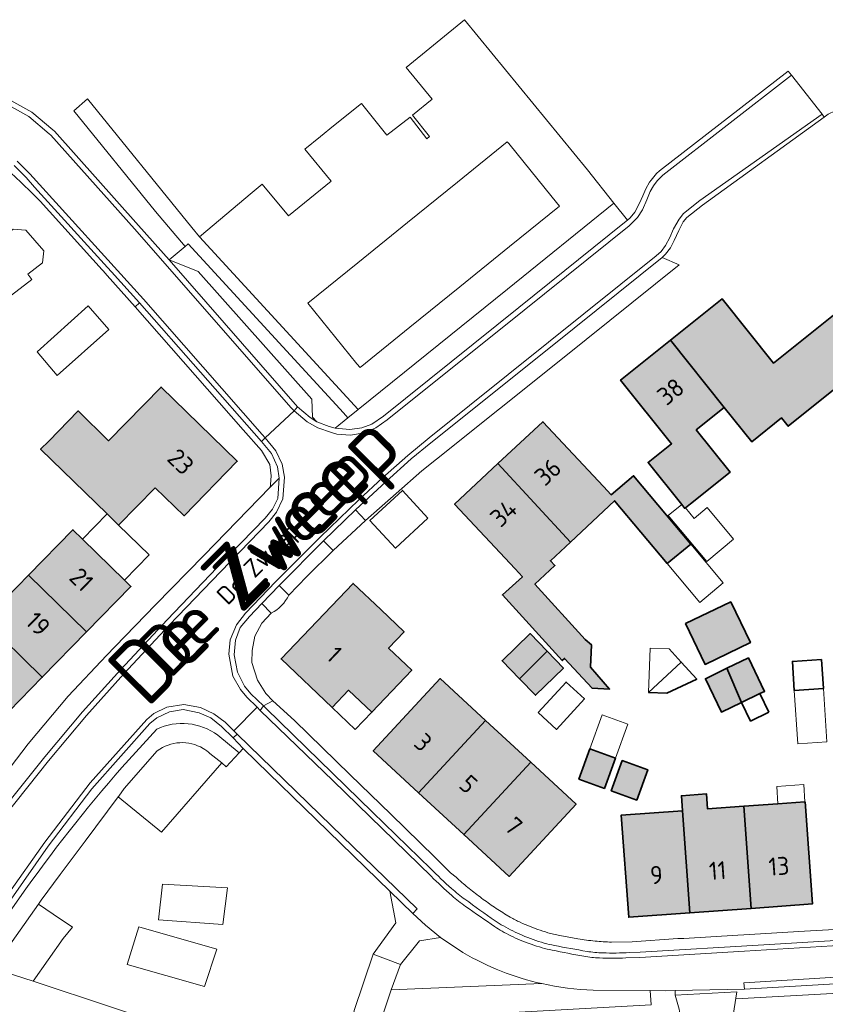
# Model space of a CAD drawing. Header units: metres. Extents: x 200031 to 204075, y 460125 to 464703.
# Tile 93 of 178: x 201056 to 201136, y 464327 to 464425. Entities that reach past the tile are written whole.
import ezdxf
from ezdxf.enums import TextEntityAlignment as Align

# ---------------------------------------------------------------- set-up
doc = ezdxf.new("R2010")
doc.units = ezdxf.units.M
doc.header["$LTSCALE"] = 2
for name, color, linetype, lineweight in [('B-WE-GR-BEPLANTING_CULTUUR_BOSPLANTSOEN-GV', 253, 'Continuous', 18), ('B-WE-GR-BEPLANTING_CULTUUR_HEESTERS-GV', 253, 'Continuous', 18), ('B-WE-GR-GRAS-GV', 253, 'Continuous', 13), ('B-WE-GR-HAAG-GV', 253, 'Continuous', 13), ('B-WE-IE-MEUBILAIR_WEGMEUBILAIR-GV', 253, 'Continuous', 18), ('B-WE-OG-BEBOUWING-GV', 253, 'Continuous', 35), ('B-WE-OG-BEBOUWING-T18', 253, 'Continuous', 18), ('B-WE-OG-BEBOUWING_LUIFEL-GV', 253, 'Continuous', 18), ('B-WE-OG-BEBOUWING_SCHUUR-GV', 253, 'Continuous', 35), ('B-WE-OG-TERREIN_CULTUURSCHEIDING-GV', 253, 'Continuous', 18), ('B-WE-OG-TERREIN_ERF-GV', 253, 'Continuous', 18), ('B-WE-OG-TERREIN_ONBEGROEID-GV', 253, 'Continuous', 18), ('B-WE-OG-TOPOGRAFIE-T18', 250, 'Continuous', 18), ('B-WE-OG-TOPOGRAFIE-T25_2000', 250, 'Continuous', 18), ('B-WE-OG-TOPOGRAFIE-T25_2500', 250, 'Continuous', 18), ('B-WE-VH-VERHARDING_ASFALT-GV', 253, 'Continuous', 18), ('B-WE-VH-VERHARDING_BETON-A', 254, 'Continuous', 25), ('B-WE-VH-VERHARDING_OPEN-GV', 253, 'Continuous', 18)]:
    doc.layers.add(name, color=color, linetype=linetype, lineweight=lineweight)
doc.styles.add('NLCS-ISO-M1000-T18', font='NLCS-ISO.ttf', dxfattribs={"height": 1.8})
doc.styles.add('NLCS-ISO-M2000-T25', font='NLCS-ISO.ttf', dxfattribs={"height": 5})
doc.styles.add('NLCS-ISO-M2500-T25', font='NLCS-ISO.ttf', dxfattribs={"height": 6.25})

msp = doc.modelspace()

# ---------------------------------------------------------------- hatches: boundary and pattern name
at = {"layer": 'B-WE-VH-VERHARDING_BETON-A'}
h = msp.add_hatch(color=256, dxfattribs=at)
h.dxf.hatch_style = 1
h.paths.add_polyline_path([(201121.047, 464393.488), (201126.396, 464386.789), (201129.143, 464383.361), (201132.122, 464385.749), (201132.787, 464384.919), (201141.119, 464391.595), (201137.447, 464396.127), (201131.306, 464391.209), (201126.183, 464397.603)])
h = msp.add_hatch(color=256, dxfattribs=at)
h.dxf.hatch_style = 1
h.paths.add_polyline_path([(201123.613, 464384.559), (201126.396, 464386.789), (201121.047, 464393.488), (201116.077, 464389.506), (201121.152, 464383.172), (201118.82, 464381.303), (201122.178, 464377.111), (201122.484, 464376.728), (201122.536, 464376.769), (201123.037, 464377.171), (201126.992, 464380.339)])
h = msp.add_hatch(color=256, dxfattribs=at)
h.dxf.hatch_style = 1
h.paths.add_polyline_path([(201069.702, 464378.785), (201072.565, 464375.99), (201077.868, 464381.42), (201070.285, 464388.825), (201065.051, 464383.466), (201062.012, 464386.435), (201059.078, 464383.431), (201058.278, 464382.615), (201064.905, 464376.176), (201066.044, 464375.069)])
h = msp.add_hatch(color=256, dxfattribs=at)
h.dxf.hatch_style = 1
h.paths.add_polyline_path([(201103.855, 464381.192), (201111.07, 464373.374), (201115.481, 464377.489), (201120.728, 464371.219), (201123.062, 464373.172), (201117.37, 464379.974), (201115.121, 464378.092), (201114.366, 464378.902), (201108.332, 464385.369)])
h = msp.add_hatch(color=256, dxfattribs=at)
h.dxf.hatch_style = 1
h.paths.add_polyline_path([(201105.564, 464370.691), (201106.287, 464369.917), (201104.293, 464368.098), (201110.254, 464361.564), (201110.491, 464361.78), (201113.235, 464358.798), (201114.982, 464358.712), (201113.076, 464360.901), (201113.192, 464363.115), (201112.556, 464363.665), (201107.539, 464369.165), (201109.532, 464371.023), (201109.075, 464371.513), (201111.07, 464373.374), (201103.855, 464381.192), (201099.527, 464377.155)])
h = msp.add_hatch(color=256, dxfattribs=at)
h.dxf.hatch_style = 1
h.paths.add_polyline_path([(201057.068, 464370.081), (201062.857, 464364.424), (201067.276, 464368.946), (201066.647, 464369.561), (201062.449, 464373.664), (201061.488, 464374.603)])
h = msp.add_hatch(color=256, dxfattribs=at)
h.dxf.hatch_style = 1
h.paths.add_polyline_path([(201062.857, 464364.424), (201057.068, 464370.081), (201052.649, 464365.558), (201058.437, 464359.902)])
h = msp.add_hatch(color=256, dxfattribs=at)
h.dxf.hatch_style = 1
h.paths.add_polyline_path([(201094.693, 464361.141), (201092.957, 464362.79), (201094.501, 464364.414), (201092.166, 464366.634), (201089.414, 464369.251), (201082.248, 464361.714), (201087.335, 464356.877), (201088.975, 464358.602), (201091.287, 464356.404), (201095.27, 464360.593)])
h = msp.add_hatch(color=256, dxfattribs=at)
h.dxf.hatch_style = 1
h.paths.add_polyline_path([(201122.552, 464365.239), (201124.496, 464361.182), (201129.005, 464363.343), (201127.061, 464367.4)])
h = msp.add_hatch(color=256, dxfattribs=at)
h.dxf.hatch_style = 1
h.paths.add_polyline_path([(201048.229, 464361.036), (201054.018, 464355.379), (201058.437, 464359.902), (201052.649, 464365.558)])
h = msp.add_hatch(color=256, dxfattribs=at)
h.dxf.hatch_style = 1
h.paths.add_polyline_path([(201106.001, 464359.753), (201108.76, 464362.484), (201107.047, 464364.246), (201104.264, 464361.54)], flags=17)
h = msp.add_hatch(color=256, dxfattribs=at)
h.dxf.hatch_style = 1
h.paths.add_polyline_path([(201106.001, 464359.753), (201107.601, 464358.107), (201110.385, 464360.813), (201108.76, 464362.484)])
h = msp.add_hatch(color=256, dxfattribs=at)
h.dxf.hatch_style = 1
h.paths.add_polyline_path([(201126.671, 464360.784), (201128.139, 464357.384), (201129.965, 464358.261), (201130.423, 464358.481), (201128.821, 464361.817)])
h = msp.add_hatch(color=256, dxfattribs=at)
h.dxf.hatch_style = 1
h.paths.add_polyline_path([(201128.139, 464357.384), (201126.671, 464360.784), (201124.521, 464359.751), (201126.123, 464356.416)])
h = msp.add_hatch(color=256, dxfattribs=at)
h.dxf.hatch_style = 1
h.paths.add_polyline_path([(201095.939, 464348.386), (201102.61, 464355.595), (201098.1, 464359.769), (201091.429, 464352.56)])
h = msp.add_hatch(color=256, dxfattribs=at)
h.dxf.hatch_style = 1
h.paths.add_polyline_path([(201102.61, 464355.595), (201095.939, 464348.386), (201100.45, 464344.211), (201107.121, 464351.42)])
h = msp.add_hatch(color=256, dxfattribs=at)
h.dxf.hatch_style = 1
h.paths.add_polyline_path([(201111.925, 464349.738), (201114.464, 464348.816), (201115.561, 464351.839), (201113.022, 464352.761)])
h = msp.add_hatch(color=256, dxfattribs=at)
h.dxf.hatch_style = 1
h.paths.add_polyline_path([(201100.45, 464344.211), (201104.961, 464340.037), (201111.632, 464347.245), (201107.121, 464351.42)])
h = msp.add_hatch(color=256, dxfattribs=at)
h.dxf.hatch_style = 1
h.paths.add_polyline_path([(201115.148, 464348.566), (201117.687, 464347.645), (201118.784, 464350.667), (201116.245, 464351.589)])
h = msp.add_hatch(color=256, dxfattribs=at)
h.dxf.hatch_style = 1
h.paths.add_polyline_path([(201122.986, 464336.42), (201129.09, 464336.86), (201128.355, 464347.033), (201124.745, 464346.773), (201124.637, 464348.269), (201122.143, 464348.089), (201122.251, 464346.593)])
h = msp.add_hatch(color=256, dxfattribs=at)
h.dxf.hatch_style = 1
h.paths.add_polyline_path([(201128.355, 464347.033), (201129.09, 464336.86), (201135.193, 464337.301), (201134.459, 464347.474), (201134.447, 464347.473), (201131.731, 464347.277)])
h = msp.add_hatch(color=256, dxfattribs=at)
h.dxf.hatch_style = 1
h.paths.add_polyline_path([(201122.251, 464346.593), (201116.148, 464346.152), (201116.882, 464335.979), (201122.986, 464336.42)])

# ---------------------------------------------------------------- linework, layer by layer
at = {"layer": 'B-WE-GR-BEPLANTING_CULTUUR_BOSPLANTSOEN-GV', "flags": 128}
for points in [[(201089.064, 464323.815), (201072.107, 464324.785), (201084.547, 464320.684), (201088.059, 464320.906), (201091.633, 464322.047), (201092.23, 464325.751), (201093.216, 464328.738), (201094.133, 464331.273), (201091.405, 464332.289), (201089.518, 464326.671)], [(201121.503, 464328.667), (201120.586, 464328.648), (201119.01, 464328.661), (201119.113, 464327.252), (201092.23, 464325.751), (201091.633, 464322.047), (201123.057, 464321.628), (201121.956, 464326.625), (201121.905, 464326.805), (201121.512, 464328.2)]]:
    msp.add_lwpolyline(points, close=True, dxfattribs=at)
for points in [[(201093.216, 464328.738), (201092.23, 464325.751), (201119.113, 464327.252), (201119.01, 464328.661), (201113.352, 464328.708)], [(201108.227, 464329.355), (201093.216, 464328.738)]]:
    msp.add_lwpolyline(points, dxfattribs=at)
at = {"layer": 'B-WE-GR-BEPLANTING_CULTUUR_BOSPLANTSOEN-GV'}
msp.add_lwpolyline([(201113.352, 464328.708, -0.047135), (201108.227, 464329.355)], format="xyb", dxfattribs=at)
at = {"layer": 'B-WE-GR-BEPLANTING_CULTUUR_HEESTERS-GV'}
for points in [[(201075.931, 464354.119, 0.274279), (201069.844, 464354.723)], [(201069.904, 464352.553, -0.303607), (201074.479, 464352.8)], [(201074.479, 464352.8, -0.050239), (201075.154, 464352.3)], [(201067.056, 464351.677, 0.025269), (201056.811, 464338.811)]]:
    msp.add_lwpolyline(points, format="xyb", dxfattribs=at)
at = {"layer": 'B-WE-GR-BEPLANTING_CULTUUR_HEESTERS-GV', "flags": 128}
for points in [[(201069.844, 464354.723), (201067.056, 464351.677)], [(201075.154, 464352.3), (201076.322, 464351.35), (201076.776, 464350.98), (201078.074, 464352.373), (201075.931, 464354.119)], [(201056.811, 464338.811), (201051.555, 464331.362), (201052.089, 464331.2), (201053.521, 464330.972), (201053.587, 464330.948), (201058.051, 464337.276), (201058.327, 464337.665), (201060.239, 464340.231), (201062.704, 464343.541), (201065.998, 464347.962), (201066.056, 464348.04), (201066.618, 464348.795), (201069.904, 464352.553)]]:
    msp.add_lwpolyline(points, dxfattribs=at)
at = {"layer": 'B-WE-GR-GRAS-GV', "flags": 128}
msp.add_lwpolyline([(201214.724, 464332.53), (201179.322, 464330.744), (201162.416, 464329.752), (201128.205, 464327.886), (201127.548, 464327.91), (201126.695, 464322.371), (201134.077, 464288.478), (201115.107, 464272.841), (201100.74, 464260.697), (201097.088, 464257.045), (201080.261, 464234.582), (201064.943, 464214.11), (201066.836, 464213.778), (201082.377, 464202.176), (201074.802, 464191.493), (201081.734, 464186.935), (201077.38, 464179.547), (201081.544, 464176.493), (201063.649, 464149.718)], dxfattribs=at)
msp.add_lwpolyline([(201134.077, 464288.478), (201126.695, 464322.371), (201127.548, 464327.91), (201127.645, 464328.542), (201121.512, 464328.2), (201121.905, 464326.805), (201121.956, 464326.625), (201123.057, 464321.628), (201127.849, 464295.13), (201130.929, 464291.677), (201124.91, 464286.281), (201123.349, 464287.984), (201106.296, 464271.73), (201096.295, 464262.046), (201085.897, 464248.711), (201060.999, 464214.8), (201064.943, 464214.11), (201080.261, 464234.582), (201097.088, 464257.045), (201100.74, 464260.697), (201115.107, 464272.841)], close=True, dxfattribs=at)
at = {"layer": 'B-WE-GR-HAAG-GV', "flags": 128}
for points in [[(201075.931, 464354.119), (201078.074, 464352.373), (201078.459, 464352.786), (201077.466, 464353.864), (201076.315, 464355.002), (201075.246, 464355.855), (201074.075, 464356.353), (201072.486, 464356.685), (201071.115, 464356.436), (201069.863, 464355.842), (201069.165, 464355.274), (201063.387, 464348.765), (201059.018, 464343.044), (201055.349, 464337.767), (201052.313, 464333.063), (201051.293, 464331.442), (201051.555, 464331.362), (201056.811, 464338.811)], [(201067.056, 464351.677), (201069.844, 464354.723)]]:
    msp.add_lwpolyline(points, dxfattribs=at)
at = {"layer": 'B-WE-GR-HAAG-GV'}
for points in [[(201069.844, 464354.723, -0.274279), (201075.931, 464354.119)], [(201056.811, 464338.811, -0.025269), (201067.056, 464351.677)]]:
    msp.add_lwpolyline(points, format="xyb", dxfattribs=at)
at = {"layer": 'B-WE-IE-MEUBILAIR_WEGMEUBILAIR-GV', "flags": 128}
msp.add_lwpolyline([(201086.471, 464373.495), (201087.433, 464372.534), (201090.645, 464375.523), (201089.67, 464376.57)], close=True, dxfattribs=at)
msp.add_lwpolyline([(201083.014, 464368.086), (201082.051, 464369.056), (201080.321, 464367.246), (201081.268, 464366.284)], dxfattribs=at)
at = {"layer": 'B-WE-IE-MEUBILAIR_WEGMEUBILAIR-GV'}
msp.add_lwpolyline([(201081.268, 464366.284, 0.168531), (201083.014, 464368.086)], format="xyb", dxfattribs=at)
at = {"layer": 'B-WE-OG-BEBOUWING-GV', "flags": 128}
for points in [[(201121.047, 464393.488), (201126.396, 464386.789), (201129.143, 464383.361), (201132.122, 464385.749), (201132.787, 464384.919), (201141.119, 464391.595), (201137.447, 464396.127), (201131.306, 464391.209), (201126.183, 464397.603)], [(201123.613, 464384.559), (201126.396, 464386.789), (201121.047, 464393.488), (201116.077, 464389.506), (201121.152, 464383.172), (201118.82, 464381.303), (201122.178, 464377.111), (201122.484, 464376.728), (201122.536, 464376.769), (201123.037, 464377.171), (201126.992, 464380.339)], [(201069.702, 464378.785), (201072.565, 464375.99), (201077.868, 464381.42), (201070.285, 464388.825), (201065.051, 464383.466), (201062.012, 464386.435), (201059.078, 464383.431), (201058.278, 464382.615), (201064.905, 464376.176), (201066.044, 464375.069)], [(201103.855, 464381.192), (201111.07, 464373.374), (201115.481, 464377.489), (201120.728, 464371.219), (201123.062, 464373.172), (201117.37, 464379.974), (201115.121, 464378.092), (201114.366, 464378.902), (201108.332, 464385.369)], [(201105.564, 464370.691), (201106.287, 464369.917), (201104.293, 464368.098), (201110.254, 464361.564), (201110.491, 464361.78), (201113.235, 464358.798), (201114.982, 464358.712), (201113.076, 464360.901), (201113.192, 464363.115), (201112.556, 464363.665), (201107.539, 464369.165), (201109.532, 464371.023), (201109.075, 464371.513), (201111.07, 464373.374), (201103.855, 464381.192), (201099.527, 464377.155)], [(201057.068, 464370.081), (201062.857, 464364.424), (201067.276, 464368.946), (201066.647, 464369.561), (201062.449, 464373.664), (201061.488, 464374.603)], [(201062.857, 464364.424), (201057.068, 464370.081), (201052.649, 464365.558), (201058.437, 464359.902)], [(201094.693, 464361.141), (201092.957, 464362.79), (201094.501, 464364.414), (201092.166, 464366.634), (201089.414, 464369.251), (201082.248, 464361.714), (201087.335, 464356.877), (201088.975, 464358.602), (201091.287, 464356.404), (201095.27, 464360.593)], [(201122.552, 464365.239), (201124.496, 464361.182), (201129.005, 464363.343), (201127.061, 464367.4)], [(201048.229, 464361.036), (201054.018, 464355.379), (201058.437, 464359.902), (201052.649, 464365.558)], [(201106.001, 464359.753), (201108.76, 464362.484), (201107.047, 464364.246), (201104.264, 464361.54)], [(201106.001, 464359.753), (201107.601, 464358.107), (201110.385, 464360.813), (201108.76, 464362.484)], [(201126.671, 464360.784), (201128.139, 464357.384), (201129.965, 464358.261), (201130.423, 464358.481), (201128.821, 464361.817)], [(201128.139, 464357.384), (201126.671, 464360.784), (201124.521, 464359.751), (201126.123, 464356.416)], [(201095.939, 464348.386), (201102.61, 464355.595), (201098.1, 464359.769), (201091.429, 464352.56)], [(201102.61, 464355.595), (201095.939, 464348.386), (201100.45, 464344.211), (201107.121, 464351.42)], [(201111.925, 464349.738), (201114.464, 464348.816), (201115.561, 464351.839), (201113.022, 464352.761)], [(201100.45, 464344.211), (201104.961, 464340.037), (201111.632, 464347.245), (201107.121, 464351.42)], [(201115.148, 464348.566), (201117.687, 464347.645), (201118.784, 464350.667), (201116.245, 464351.589)], [(201122.986, 464336.42), (201129.09, 464336.86), (201128.355, 464347.033), (201124.745, 464346.773), (201124.637, 464348.269), (201122.143, 464348.089), (201122.251, 464346.593)], [(201128.355, 464347.033), (201129.09, 464336.86), (201135.193, 464337.301), (201134.459, 464347.474), (201134.447, 464347.473), (201131.731, 464347.277)], [(201122.251, 464346.593), (201116.148, 464346.152), (201116.882, 464335.979), (201122.986, 464336.42)]]:
    msp.add_lwpolyline(points, close=True, dxfattribs=at)
at = {"layer": 'B-WE-OG-BEBOUWING_LUIFEL-GV', "flags": 128}
for points in [[(201122.178, 464377.111), (201120.815, 464376.02), (201124.674, 464371.436), (201127.332, 464373.674), (201124.694, 464376.807), (201123.412, 464375.728), (201122.536, 464376.769), (201122.484, 464376.728)], [(201064.905, 464376.176), (201062.449, 464373.664), (201066.647, 464369.561), (201069.109, 464372.091), (201066.044, 464375.069)], [(201123.062, 464373.172), (201120.728, 464371.219), (201123.976, 464367.338), (201126.31, 464369.291)], [(201118.855, 464358.388), (201122.118, 464361.4), (201120.901, 464362.719), (201119.01, 464362.786)], [(201089.624, 464354.692), (201091.287, 464356.404), (201088.975, 464358.602), (201087.335, 464356.877)], [(201133.384, 464358.574), (201133.733, 464353.259), (201136.629, 464353.449), (201136.28, 464358.764)], [(201116.788, 464355.217), (201114.249, 464356.139), (201113.022, 464352.761), (201115.561, 464351.839)], [(201131.633, 464349.011), (201131.731, 464347.277), (201134.447, 464347.473), (201134.33, 464349.195)]]:
    msp.add_lwpolyline(points, close=True, dxfattribs=at)
at = {"layer": 'B-WE-OG-BEBOUWING_SCHUUR-GV', "flags": 128}
for points in [[(201096.872, 464375.762), (201094.335, 464378.514), (201091.092, 464375.525), (201093.629, 464372.773)], [(201118.855, 464358.388), (201120.676, 464358.324), (201123.671, 464359.717), (201122.118, 464361.4)], [(201136.09, 464361.664), (201133.194, 464361.474), (201133.384, 464358.574), (201136.28, 464358.764)], [(201107.86, 464356.374), (201109.691, 464354.693), (201112.477, 464357.728), (201110.646, 464359.409)], [(201130.856, 464356.408), (201129.965, 464358.261), (201128.139, 464357.384), (201129.03, 464355.531)]]:
    msp.add_lwpolyline(points, close=True, dxfattribs=at)
at = {"layer": 'B-WE-OG-TERREIN_CULTUURSCHEIDING-GV', "flags": 128}
for points in [[(201088.899, 464385.758), (201088.45, 464386.26), (201072.98, 464403.085), (201072.667, 464402.82), (201071.094, 464401.495), (201073.974, 464400.345), (201085.299, 464387.599), (201085.381, 464385.831), (201085.813, 464385.368), (201087.032, 464384.897), (201087.639, 464384.731)], [(201067.684, 464396.803), (201078.454, 464384.545), (201080.29, 464382.483), (201081.122, 464381.115), (201081.264, 464379.976), (201081.189, 464379.112), (201081.164, 464378.826), (201082.058, 464379.739), (201081.875, 464380.88), (201081.295, 464382.189), (201080.283, 464383.383), (201068.136, 464397.221)], [(201072.107, 464324.785), (201089.064, 464323.815), (201089.518, 464326.671), (201091.405, 464332.289), (201093.689, 464335.428), (201093.076, 464338.565), (201085.739, 464345.715), (201079.797, 464351.506), (201078.459, 464352.786), (201078.074, 464352.373), (201076.776, 464350.98), (201076.322, 464351.35), (201070.309, 464344.442), (201065.998, 464347.962), (201062.704, 464343.541), (201060.239, 464340.231), (201058.327, 464337.665), (201058.051, 464337.276), (201059.517, 464336.293), (201061.457, 464334.993), (201060.539, 464333.862), (201057.525, 464329.591), (201065.349, 464327.012), (201071.368, 464325.029)], [(201070.027, 464335.73), (201070.409, 464339.279), (201076.89, 464338.917), (201076.444, 464335.241)], [(201066.891, 464331.256), (201068.072, 464335.029), (201075.841, 464332.78), (201074.617, 464329.058)]]:
    msp.add_lwpolyline(points, close=True, dxfattribs=at)
for points in [[(201098.125, 464333.962), (201096.033, 464333.621), (201094.133, 464331.273), (201093.216, 464328.738), (201108.227, 464329.355)], [(201100.369, 464332.444), (201098.125, 464333.962)], [(201212.344, 464333.446), (201188.423, 464332.143), (201172.4, 464331.347), (201161.133, 464330.797), (201142.542, 464329.624), (201128.43, 464328.807), (201121.503, 464328.667), (201121.512, 464328.2), (201127.645, 464328.542), (201127.548, 464327.91), (201128.205, 464327.886), (201162.416, 464329.752), (201179.322, 464330.744), (201214.724, 464332.53)]]:
    msp.add_lwpolyline(points, dxfattribs=at)
at = {"layer": 'B-WE-OG-TERREIN_CULTUURSCHEIDING-GV'}
msp.add_lwpolyline([(201108.227, 464329.355, -0.077393), (201100.369, 464332.444)], format="xyb", dxfattribs=at)
at = {"layer": 'B-WE-OG-TERREIN_ERF-GV', "flags": 128}
for points in [[(201084.609, 464412.53), (201087.216, 464409.354), (201085.095, 464407.614), (201082.973, 464405.873), (201080.367, 464409.05), (201079.351, 464408.197), (201074.114, 464403.8), (201089.931, 464386.598), (201104.803, 464398.583), (201115.413, 464407.16), (201112.783, 464410.474), (201100.507, 464425.438), (201094.71, 464420.666), (201097.293, 464417.528), (201095.325, 464415.908), (201097.022, 464413.783), (201096.77, 464413.576), (201095.097, 464415.72), (201092.795, 464413.931), (201090.24, 464417.091), (201087.48, 464414.856), (201086.159, 464413.786)], [(201089.884, 464401.202), (201094.852, 464405.224), (201099.819, 464409.245), (201104.786, 464413.266), (201104.93, 464413.088), (201109.251, 464407.752), (201109.976, 464406.856), (201105.009, 464402.835), (201100.041, 464398.813), (201095.074, 464394.792), (201090.106, 464390.77), (201089.804, 464391.143), (201084.917, 464397.181)], [(201045.423, 464395.956), (201042.441, 464399.876), (201047.096, 464403.418), (201051.75, 464406.959), (201054.323, 464403.577), (201055.541, 464404.551), (201056.809, 464404.446), (201058.58, 464402.412), (201058.475, 464401.195), (201057, 464400.058), (201057.402, 464399.529), (201052.748, 464395.988), (201048.264, 464392.577), (201049.728, 464390.653), (201047.212, 464388.739), (201045.906, 464390.456), (201043.079, 464394.173)], [(201122.178, 464377.111), (201118.82, 464381.303), (201121.152, 464383.172), (201116.077, 464389.506), (201121.047, 464393.488), (201126.183, 464397.603), (201131.306, 464391.209), (201137.447, 464396.127), (201141.119, 464391.595), (201132.787, 464384.919), (201132.122, 464385.749), (201129.143, 464383.361), (201126.396, 464386.789), (201123.613, 464384.559), (201126.992, 464380.339), (201123.037, 464377.171), (201122.536, 464376.769), (201122.484, 464376.728)], [(201065.088, 464394.554), (201059.931, 464389.986), (201057.922, 464392.339), (201063.011, 464396.92)], [(201065.051, 464383.466), (201070.285, 464388.825), (201077.868, 464381.42), (201072.565, 464375.99), (201069.702, 464378.785), (201066.044, 464375.069), (201064.905, 464376.176), (201058.278, 464382.615), (201059.078, 464383.431), (201062.012, 464386.435)], [(201105.564, 464370.691), (201099.527, 464377.155), (201103.855, 464381.192), (201108.332, 464385.369), (201114.366, 464378.902), (201115.121, 464378.092), (201117.37, 464379.974), (201123.062, 464373.172), (201120.728, 464371.219), (201115.481, 464377.489), (201111.07, 464373.374), (201109.075, 464371.513), (201109.532, 464371.023), (201107.539, 464369.165), (201112.556, 464363.665), (201113.192, 464363.115), (201113.076, 464360.901), (201114.982, 464358.712), (201113.235, 464358.798), (201110.491, 464361.78), (201110.254, 464361.564), (201104.293, 464368.098), (201106.287, 464369.917)], [(201062.857, 464364.424), (201058.437, 464359.902), (201054.018, 464355.379), (201049.598, 464350.857), (201048.209, 464352.215), (201043.981, 464356.347), (201043.81, 464356.514), (201048.229, 464361.036), (201052.649, 464365.558), (201057.068, 464370.081), (201061.488, 464374.603), (201062.449, 464373.664), (201066.647, 464369.561), (201067.276, 464368.946)], [(201094.693, 464361.141), (201095.27, 464360.593), (201091.287, 464356.404), (201088.975, 464358.602), (201087.335, 464356.877), (201082.248, 464361.714), (201089.414, 464369.251), (201092.166, 464366.634), (201094.501, 464364.414), (201092.957, 464362.79)], [(201122.552, 464365.239), (201127.061, 464367.4), (201129.005, 464363.343), (201124.496, 464361.182)], [(201108.76, 464362.484), (201110.385, 464360.813), (201107.601, 464358.107), (201106.001, 464359.753), (201104.264, 464361.54), (201107.047, 464364.246)], [(201128.139, 464357.384), (201126.123, 464356.416), (201124.521, 464359.751), (201126.671, 464360.784), (201128.821, 464361.817), (201130.423, 464358.481), (201129.965, 464358.261)], [(201100.45, 464344.211), (201095.939, 464348.386), (201091.429, 464352.56), (201098.1, 464359.769), (201102.61, 464355.595), (201107.121, 464351.42), (201111.632, 464347.245), (201104.961, 464340.037)], [(201115.561, 464351.839), (201114.464, 464348.816), (201111.925, 464349.738), (201113.022, 464352.761)], [(201115.148, 464348.566), (201116.245, 464351.589), (201118.784, 464350.667), (201117.687, 464347.645)], [(201129.09, 464336.86), (201122.986, 464336.42), (201116.882, 464335.979), (201116.148, 464346.152), (201122.251, 464346.593), (201122.143, 464348.089), (201124.637, 464348.269), (201124.745, 464346.773), (201128.355, 464347.033), (201131.731, 464347.277), (201134.447, 464347.473), (201134.459, 464347.474), (201135.193, 464337.301)]]:
    msp.add_lwpolyline(points, close=True, dxfattribs=at)
for points in [[(201143.175, 464418.406), (201139.551, 464417.357), (201136.756, 464416.013), (201136.372, 464415.719), (201124.251, 464406.965), (201122.684, 464405.721), (201122.303, 464405.285), (201121.865, 464404.435), (201121.409, 464403.441), (201121.035, 464402.682), (201120.554, 464402.05), (201120.228, 464401.726), (201121.917, 464401.012), (201110.289, 464391.675), (201097.741, 464381.636), (201096.265, 464380.455), (201093.695, 464378.208), (201090.645, 464375.523), (201087.433, 464372.534), (201084.819, 464369.945), (201083.014, 464368.086)], [(201052.875, 464347.827), (201057.023, 464353.245), (201061.009, 464358.003), (201064.849, 464362.07), (201065.703, 464362.955), (201069.722, 464367.124), (201074.526, 464372.046), (201081.164, 464378.826), (201081.189, 464379.112), (201081.264, 464379.976), (201081.122, 464381.115), (201080.29, 464382.483), (201078.454, 464384.545), (201067.684, 464396.803), (201064.923, 464399.945), (201064.524, 464400.399), (201064.421, 464400.516), (201058.222, 464407.363), (201057.224, 464408.334), (201056.522, 464409.018), (201056.29, 464409.239), (201055.306, 464410.177)], [(201081.268, 464366.284), (201080.328, 464365.272), (201079.618, 464364.003), (201079.347, 464362.569), (201079.332, 464361.381), (201079.881, 464359.599), (201080.726, 464358.266), (201081.409, 464357.56), (201083.586, 464355.57), (201089.13, 464350.152), (201093.164, 464346.239), (201097.568, 464341.963), (201098.47, 464341.065), (201099.137, 464340.413), (201099.672, 464339.952)], [(201115.175, 464333.493), (201117.221, 464333.535), (201121.774, 464333.847), (201122.382, 464333.869), (201127.765, 464334.182), (201128.353, 464334.222), (201134.418, 464334.577), (201137.976, 464334.791), (201137.913, 464336.113), (201141.433, 464336.328), (201154.487, 464337.116), (201158.48, 464337.349), (201164.603, 464337.705), (201164.66, 464337.333), (201165.482, 464337.417), (201165.57, 464336.426), (201180.559, 464337.183), (201180.685, 464337.204)], [(201104.664, 464336.221), (201105.078, 464335.979)], [(201109.088, 464334.36), (201110.023, 464334.141), (201111.824, 464333.823)], [(201065.349, 464327.012), (201057.525, 464329.591), (201055.575, 464330.234), (201053.587, 464330.948), (201053.521, 464330.972), (201052.089, 464331.2), (201051.555, 464331.362), (201051.293, 464331.442), (201050.756, 464330.589), (201049.906, 464329.274), (201047.792, 464325.874)]]:
    msp.add_lwpolyline(points, dxfattribs=at)
at = {"layer": 'B-WE-OG-TERREIN_ERF-GV'}
for points in [[(201083.014, 464368.086, -0.168531), (201081.268, 464366.284)], [(201099.672, 464339.952, 0.010083), (201100.85, 464338.946)], [(201100.85, 464338.946, 0.010586), (201102.07, 464337.991)], [(201102.07, 464337.991, 0.011472), (201103.348, 464337.078)], [(201103.348, 464337.078, 0.011479), (201104.664, 464336.221)], [(201105.078, 464335.979, 0.01497), (201106.063, 464335.478)], [(201106.063, 464335.478, 0.014977), (201107.076, 464335.037)], [(201107.076, 464335.037, 0.014563), (201108.072, 464334.67)], [(201108.072, 464334.67, 0.013705), (201109.088, 464334.36)], [(201111.824, 464333.823, 0.008061), (201112.674, 464333.698)], [(201112.674, 464333.698, 0.008092), (201113.528, 464333.601)], [(201113.528, 464333.601, 0.008548), (201114.351, 464333.534)], [(201114.351, 464333.534, 0.008474), (201115.175, 464333.493)]]:
    msp.add_lwpolyline(points, format="xyb", dxfattribs=at)
at = {"layer": 'B-WE-OG-TERREIN_ONBEGROEID-GV', "flags": 128}
for points in [[(201087.433, 464372.534), (201090.645, 464375.523), (201089.67, 464376.57), (201086.471, 464373.495)], [(201057.525, 464329.591), (201060.539, 464333.862), (201061.457, 464334.993), (201059.517, 464336.293), (201058.051, 464337.276), (201053.587, 464330.948), (201055.575, 464330.234)], [(201066.891, 464331.256), (201074.617, 464329.058), (201075.841, 464332.78), (201068.072, 464335.029)]]:
    msp.add_lwpolyline(points, close=True, dxfattribs=at)
for points in [[(201083.014, 464368.086), (201082.051, 464369.056), (201080.321, 464367.246)], [(201080.321, 464367.246), (201081.268, 464366.284)], [(201075.931, 464354.119), (201078.074, 464352.373), (201078.459, 464352.786), (201077.466, 464353.864), (201076.315, 464355.002), (201075.246, 464355.855), (201074.075, 464356.353), (201072.486, 464356.685), (201071.115, 464356.436), (201069.863, 464355.842), (201069.165, 464355.274), (201063.387, 464348.765), (201059.018, 464343.044), (201055.349, 464337.767), (201052.313, 464333.063), (201051.293, 464331.442), (201051.555, 464331.362), (201056.811, 464338.811)], [(201067.056, 464351.677), (201069.844, 464354.723)], [(201069.904, 464352.553), (201066.618, 464348.795), (201066.056, 464348.04), (201065.998, 464347.962), (201070.309, 464344.442), (201076.322, 464351.35), (201075.154, 464352.3)]]:
    msp.add_lwpolyline(points, dxfattribs=at)
at = {"layer": 'B-WE-OG-TERREIN_ONBEGROEID-GV'}
for points in [[(201081.268, 464366.284, 0.168531), (201083.014, 464368.086)], [(201069.844, 464354.723, -0.274279), (201075.931, 464354.119)], [(201074.479, 464352.8, 0.303607), (201069.904, 464352.553)], [(201075.154, 464352.3, 0.050239), (201074.479, 464352.8)], [(201056.811, 464338.811, -0.025269), (201067.056, 464351.677)]]:
    msp.add_lwpolyline(points, format="xyb", dxfattribs=at)
at = {"layer": 'B-WE-VH-VERHARDING_ASFALT-GV', "flags": 128}
msp.add_lwpolyline([(201054.956, 464338.128), (201058.686, 464343.459), (201063.224, 464349.379), (201068.859, 464355.678), (201069.563, 464356.273), (201070.845, 464356.905), (201072.548, 464357.167), (201074.219, 464356.879), (201075.531, 464356.262), (201076.67, 464355.417), (201077.53, 464354.552), (201079.851, 464356.9), (201078.832, 464357.896), (201078.187, 464358.678), (201077.447, 464360.017), (201077.022, 464362.182), (201077.175, 464363.612), (201077.787, 464365.117), (201078.696, 464366.273), (201081.686, 464369.402), (201086.135, 464373.873), (201089.978, 464377.579), (201092.338, 464379.777), (201094.861, 464382.009), (201096.996, 464383.769), (201108.899, 464393.289), (201119.634, 464401.916), (201120.128, 464402.34), (201120.554, 464402.923), (201120.973, 464403.711), (201121.339, 464404.605), (201121.9, 464405.567), (201122.346, 464406.111), (201123.975, 464407.401), (201136.148, 464416.037), (201133.094, 464419.895), (201120.281, 464409.956), (201119.734, 464409.391), (201119.353, 464408.877), (201119.027, 464408.301), (201118.698, 464407.48), (201118.26, 464406.495), (201117.751, 464405.719), (201116.942, 464404.905), (201106.465, 464396.501), (201092.828, 464385.565), (201091.689, 464384.744), (201090.509, 464384.262), (201089.154, 464384.036), (201087.787, 464384.127), (201087.265, 464384.305), (201085.908, 464384.742), (201084.834, 464385.36), (201083.546, 464386.459), (201080.646, 464383.77), (201081.728, 464382.466), (201082.345, 464381.131), (201082.582, 464379.83), (201082.405, 464377.664), (201081.797, 464376.354), (201081.032, 464375.38), (201076.248, 464370.452), (201071.095, 464365.091), (201066.58, 464360.233), (201062.852, 464356.096), (201059.051, 464351.571), (201054.798, 464346.228)], dxfattribs=at)
at = {"layer": 'B-WE-VH-VERHARDING_OPEN-GV', "flags": 128}
for points in [[(201083.884, 464386.855), (201083.546, 464386.459), (201084.834, 464385.36), (201085.908, 464384.742), (201087.265, 464384.305), (201087.787, 464384.127), (201089.154, 464384.036), (201090.509, 464384.262), (201091.689, 464384.744), (201092.828, 464385.565), (201106.465, 464396.501), (201116.942, 464404.905), (201117.751, 464405.719), (201118.26, 464406.495), (201118.698, 464407.48), (201119.027, 464408.301), (201119.353, 464408.877), (201119.734, 464409.391), (201120.281, 464409.956), (201133.094, 464419.895), (201132.766, 464420.308), (201119.958, 464410.383), (201119.64, 464410.1), (201119.108, 464409.456), (201118.962, 464409.247), (201118.592, 464408.574), (201118.286, 464407.889), (201117.969, 464407.159), (201117.496, 464406.264), (201117.026, 464405.683), (201116.765, 464405.456), (201116.48, 464405.207), (201105.945, 464396.758), (201092.432, 464385.904), (201091.276, 464385.113), (201090.28, 464384.742), (201089.102, 464384.589), (201087.639, 464384.731), (201087.032, 464384.897), (201085.813, 464385.368), (201085.135, 464385.787)], [(201069.727, 464406.322), (201072.667, 464402.82), (201072.98, 464403.085), (201088.45, 464386.26), (201088.899, 464385.758), (201089.931, 464386.598), (201074.114, 464403.8), (201073.337, 464404.733), (201062.938, 464417.533), (201061.578, 464416.351)], [(201080.157, 464356.589), (201080.49, 464357.032), (201079.213, 464358.251), (201078.599, 464358.998), (201077.888, 464360.389), (201077.549, 464362.129), (201077.686, 464363.576), (201078.173, 464364.838), (201079.092, 464365.948), (201080.321, 464367.246), (201082.051, 464369.056), (201086.471, 464373.495), (201089.67, 464376.57), (201092.697, 464379.406), (201095.188, 464381.664), (201097.166, 464383.263), (201109.264, 464392.944), (201120.228, 464401.726), (201120.554, 464402.05), (201121.035, 464402.682), (201121.409, 464403.441), (201121.865, 464404.435), (201122.303, 464405.285), (201122.684, 464405.721), (201124.251, 464406.965), (201136.372, 464415.719), (201136.148, 464416.037), (201123.975, 464407.401), (201122.346, 464406.111), (201121.9, 464405.567), (201121.339, 464404.605), (201120.973, 464403.711), (201120.554, 464402.923), (201120.128, 464402.34), (201119.634, 464401.916), (201108.899, 464393.289), (201096.996, 464383.769), (201094.861, 464382.009), (201092.338, 464379.777), (201089.978, 464377.579), (201086.135, 464373.873), (201081.686, 464369.402), (201078.696, 464366.273), (201077.787, 464365.117), (201077.175, 464363.612), (201077.022, 464362.182), (201077.447, 464360.017), (201078.187, 464358.678), (201078.832, 464357.896), (201079.851, 464356.9)], [(201089.931, 464386.598), (201088.899, 464385.758), (201087.639, 464384.731), (201089.102, 464384.589), (201090.28, 464384.742), (201091.276, 464385.113), (201092.432, 464385.904), (201105.945, 464396.758), (201116.48, 464405.207), (201116.765, 464405.456), (201115.413, 464407.16), (201104.803, 464398.583)], [(201085.381, 464385.831), (201085.299, 464387.599), (201073.974, 464400.345), (201071.094, 464401.495), (201083.884, 464386.855), (201085.135, 464385.787), (201085.813, 464385.368)], [(201090.645, 464375.523), (201093.695, 464378.208), (201096.265, 464380.455), (201097.741, 464381.636), (201110.289, 464391.675), (201121.917, 464401.012), (201120.228, 464401.726), (201109.264, 464392.944), (201097.166, 464383.263), (201095.188, 464381.664), (201092.697, 464379.406), (201089.67, 464376.57)], [(201086.471, 464373.495), (201082.051, 464369.056), (201083.014, 464368.086), (201084.819, 464369.945), (201087.433, 464372.534)], [(201081.409, 464357.56), (201080.726, 464358.266), (201079.881, 464359.599), (201079.332, 464361.381), (201079.347, 464362.569), (201079.618, 464364.003), (201080.328, 464365.272), (201081.268, 464366.284), (201080.321, 464367.246), (201079.092, 464365.948), (201078.173, 464364.838), (201077.686, 464363.576), (201077.549, 464362.129), (201077.888, 464360.389), (201078.599, 464358.998), (201079.213, 464358.251), (201080.49, 464357.032)], [(201093.076, 464338.565), (201095.386, 464336.336), (201095.789, 464336.809), (201087.256, 464345.098), (201077.848, 464354.211), (201077.466, 464353.864), (201078.459, 464352.786), (201079.797, 464351.506), (201085.739, 464345.715)], [(201070.027, 464335.73), (201076.444, 464335.241), (201076.89, 464338.917), (201070.409, 464339.279)], [(201098.125, 464333.962), (201096.645, 464335.182), (201095.386, 464336.336), (201093.076, 464338.565), (201093.689, 464335.428), (201091.405, 464332.289), (201094.133, 464331.273), (201096.033, 464333.621)], [(201128.43, 464328.807), (201142.542, 464329.624), (201161.133, 464330.797), (201161.093, 464331.449), (201142.987, 464330.321), (201128.341, 464329.428)]]:
    msp.add_lwpolyline(points, close=True, dxfattribs=at)
for points in [[(201054.83, 464417.058), (201057.087, 464415.779), (201059.139, 464414.057), (201059.283, 464413.936), (201067.633, 464404.578), (201083.247, 464386.752), (201083.546, 464386.459), (201083.884, 464386.855), (201071.094, 464401.495), (201068.028, 464404.931), (201059.653, 464414.317), (201059.481, 464414.462), (201057.391, 464416.216), (201055.015, 464417.563)], [(201055.942, 464411.342), (201057.2, 464410.083), (201068.526, 464397.579), (201080.352, 464384.099), (201080.646, 464383.77), (201083.546, 464386.459), (201083.247, 464386.752), (201067.633, 464404.578), (201059.283, 464413.936), (201059.139, 464414.057), (201057.087, 464415.779), (201054.83, 464417.058)], [(201055.626, 464410.909), (201056.825, 464409.709), (201057.673, 464408.734), (201064.926, 464400.753), (201065.332, 464400.306), (201068.136, 464397.221), (201080.283, 464383.383), (201080.646, 464383.77), (201080.352, 464384.099), (201068.526, 464397.579), (201057.2, 464410.083), (201055.942, 464411.342)], [(201054.798, 464346.228), (201059.051, 464351.571), (201062.852, 464356.096), (201066.58, 464360.233), (201071.095, 464365.091), (201076.248, 464370.452), (201081.032, 464375.38), (201081.797, 464376.354), (201082.405, 464377.664), (201082.582, 464379.83), (201082.345, 464381.131), (201081.728, 464382.466), (201080.646, 464383.77), (201080.283, 464383.383), (201081.295, 464382.189), (201081.875, 464380.88), (201082.058, 464379.739), (201081.906, 464377.727), (201081.372, 464376.641), (201080.645, 464375.739), (201075.886, 464370.846), (201070.873, 464365.624), (201066.231, 464360.628), (201062.44, 464356.439), (201058.679, 464351.957), (201054.458, 464346.644)], [(201054.458, 464346.644), (201058.679, 464351.957), (201062.44, 464356.439), (201066.231, 464360.628), (201070.873, 464365.624), (201075.886, 464370.846), (201080.645, 464375.739), (201081.372, 464376.641), (201081.906, 464377.727), (201082.058, 464379.739), (201081.164, 464378.826), (201074.526, 464372.046), (201069.722, 464367.124), (201065.703, 464362.955), (201064.849, 464362.07), (201061.009, 464358.003), (201057.023, 464353.245), (201052.875, 464347.827)], [(201055.349, 464337.767), (201059.018, 464343.044), (201063.387, 464348.765), (201069.165, 464355.274), (201069.863, 464355.842), (201071.115, 464356.436), (201072.486, 464356.685), (201074.075, 464356.353), (201075.246, 464355.855), (201076.315, 464355.002), (201077.466, 464353.864), (201077.848, 464354.211), (201077.53, 464354.552), (201076.67, 464355.417), (201075.531, 464356.262), (201074.219, 464356.879), (201072.548, 464357.167), (201070.845, 464356.905), (201069.563, 464356.273), (201068.859, 464355.678), (201063.224, 464349.379), (201058.686, 464343.459), (201054.956, 464338.128)], [(201099.672, 464339.952), (201099.137, 464340.413), (201098.47, 464341.065), (201097.568, 464341.963), (201093.164, 464346.239), (201089.13, 464350.152), (201083.586, 464355.57), (201081.409, 464357.56), (201080.49, 464357.032), (201080.738, 464356.794), (201091.356, 464346.439), (201097.152, 464340.803)], [(201097.193, 464340.06), (201087.425, 464349.554), (201080.157, 464356.589), (201079.851, 464356.9), (201077.53, 464354.552), (201077.848, 464354.211), (201087.256, 464345.098), (201095.789, 464336.809), (201095.386, 464336.336)], [(201097.152, 464340.803), (201091.356, 464346.439), (201080.738, 464356.794), (201080.49, 464357.032), (201080.157, 464356.589), (201087.425, 464349.554), (201097.193, 464340.06)], [(201183.663, 464337.394), (201180.685, 464337.204), (201180.559, 464337.183), (201165.57, 464336.426), (201165.482, 464337.417), (201164.66, 464337.333), (201164.603, 464337.705), (201158.48, 464337.349), (201154.487, 464337.116), (201141.433, 464336.328), (201137.913, 464336.113), (201137.976, 464334.791), (201134.418, 464334.577), (201128.353, 464334.222), (201127.765, 464334.182), (201122.382, 464333.869), (201121.774, 464333.847), (201117.221, 464333.535), (201115.175, 464333.493)], [(201220.077, 464337.675), (201208.193, 464336.978), (201192.862, 464336.125), (201192.685, 464336.116), (201180.717, 464335.494), (201180.7, 464335.493), (201170.861, 464335.028), (201160.732, 464334.536), (201144.861, 464333.596), (201128.414, 464332.601), (201118.006, 464331.966), (201116.591, 464331.912)], [(201095.386, 464336.336), (201096.645, 464335.182), (201098.125, 464333.962), (201100.369, 464332.444)], [(201105.078, 464335.979), (201104.664, 464336.221)], [(201180.365, 464335.983), (201161.534, 464335.092), (201147.385, 464334.238), (201130.363, 464333.226), (201118.011, 464332.496), (201116.949, 464332.45)], [(201116.949, 464332.45), (201118.011, 464332.496), (201130.363, 464333.226), (201147.385, 464334.238), (201161.534, 464335.092), (201180.365, 464335.983)], [(201116.591, 464331.912), (201118.006, 464331.966), (201128.414, 464332.601), (201144.861, 464333.596), (201160.732, 464334.536), (201170.861, 464335.028), (201180.7, 464335.493), (201180.717, 464335.494)], [(201111.824, 464333.823), (201110.023, 464334.141), (201109.088, 464334.36)], [(201113.352, 464328.708), (201119.01, 464328.661), (201120.586, 464328.648), (201121.503, 464328.667), (201128.43, 464328.807), (201128.341, 464329.428), (201142.987, 464330.321), (201161.093, 464331.449), (201161.133, 464330.797), (201172.4, 464331.347), (201188.423, 464332.143), (201212.344, 464333.446)]]:
    msp.add_lwpolyline(points, dxfattribs=at)
at = {"layer": 'B-WE-VH-VERHARDING_OPEN-GV'}
for points in [[(201099.227, 464338.837, -0.015586), (201097.152, 464340.803)], [(201097.152, 464340.803, 0.015586), (201099.227, 464338.837)], [(201097.193, 464340.06, 0.015482), (201099.267, 464338.13)], [(201099.267, 464338.13, -0.015482), (201097.193, 464340.06)], [(201100.85, 464338.946, -0.010083), (201099.672, 464339.952)], [(201100.561, 464337.763, -0.025717), (201099.227, 464338.837)], [(201099.227, 464338.837, 0.025717), (201100.561, 464337.763)], [(201102.07, 464337.991, -0.010586), (201100.85, 464338.946)], [(201099.267, 464338.13, 0.025222), (201100.623, 464337.059)], [(201100.623, 464337.059, -0.025222), (201099.267, 464338.13)], [(201103.571, 464335.631, -0.00542), (201100.561, 464337.763)], [(201100.561, 464337.763, 0.00542), (201103.571, 464335.631)], [(201103.348, 464337.078, -0.011472), (201102.07, 464337.991)], [(201100.623, 464337.059, 0.004865), (201103.525, 464335.039)], [(201103.525, 464335.039, -0.004865), (201100.623, 464337.059)], [(201104.664, 464336.221, -0.011479), (201103.348, 464337.078)], [(201104.395, 464335.108, -0.020197), (201103.571, 464335.631)], [(201103.571, 464335.631, 0.020197), (201104.395, 464335.108)], [(201106.063, 464335.478, -0.01497), (201105.078, 464335.979)], [(201103.525, 464335.039, 0.020774), (201104.261, 464334.58)], [(201104.261, 464334.58, -0.020774), (201103.525, 464335.039)], [(201104.261, 464334.58, 0.031442), (201106.064, 464333.701)], [(201106.064, 464333.701, -0.031442), (201104.261, 464334.58)], [(201106.278, 464334.172, -0.032113), (201104.395, 464335.108)], [(201104.395, 464335.108, 0.032113), (201106.278, 464334.172)], [(201107.076, 464335.037, -0.014977), (201106.063, 464335.478)], [(201108.072, 464334.67, -0.014563), (201107.076, 464335.037)], [(201109.088, 464334.36, -0.013705), (201108.072, 464334.67)], [(201106.064, 464333.701, 0.026752), (201108.262, 464332.932)], [(201108.262, 464332.932, -0.026752), (201106.064, 464333.701)], [(201108.46, 464333.401, -0.028835), (201106.278, 464334.172)], [(201106.278, 464334.172, 0.028835), (201108.46, 464333.401)], [(201112.674, 464333.698, -0.008061), (201111.824, 464333.823)], [(201113.528, 464333.601, -0.008092), (201112.674, 464333.698)], [(201114.351, 464333.534, -0.008548), (201113.528, 464333.601)], [(201108.262, 464332.932, 0.02058), (201109.246, 464332.69)], [(201109.246, 464332.69, -0.02058), (201108.262, 464332.932)], [(201109.475, 464333.156, -0.022536), (201108.46, 464333.401)], [(201108.46, 464333.401, 0.022536), (201109.475, 464333.156)], [(201109.246, 464332.69, 0.006305), (201112.424, 464332.086)], [(201112.424, 464332.086, -0.006305), (201109.246, 464332.69)], [(201112.731, 464332.571, -0.007057), (201109.475, 464333.156)], [(201109.475, 464333.156, 0.007057), (201112.731, 464332.571)], [(201115.175, 464333.493, -0.008474), (201114.351, 464333.534)], [(201100.369, 464332.444, 0.077393), (201108.227, 464329.355)], [(201112.424, 464332.086, 0.033746), (201113.966, 464331.918)], [(201113.966, 464331.918, -0.033746), (201112.424, 464332.086)], [(201114.302, 464332.42, -0.033731), (201112.731, 464332.571)], [(201112.731, 464332.571, 0.033731), (201114.302, 464332.42)], [(201113.966, 464331.918, 0.01981), (201116.591, 464331.912)], [(201116.591, 464331.912, -0.01981), (201113.966, 464331.918)], [(201116.949, 464332.45, -0.020402), (201114.302, 464332.42)], [(201114.302, 464332.42, 0.020402), (201116.949, 464332.45)], [(201108.227, 464329.355, 0.047135), (201113.352, 464328.708)]]:
    msp.add_lwpolyline(points, format="xyb", dxfattribs=at)

# ---------------------------------------------------------------- texts
at = {"layer": 'B-WE-OG-BEBOUWING-T18', "style": 'NLCS-ISO-M1000-T18'}
for s, rotation, p in [('38', 38.7, (201121.063, 464388.375)), ('23', 315.7, (201072.245, 464381.387)), ('36', 43, (201108.822, 464380.356)), ('34', 43, (201104.419, 464376.248)), ('21', 315.7, (201062.359, 464369.637)), ('19', 315.7, (201058.021, 464365.199)), ('1', 316.4, (201087.548, 464362.194)), ('3', 317.2, (201096.401, 464353.409)), ('5', 317.2, (201100.911, 464349.234)), ('7', 317.2, (201105.422, 464345.06)), ('11', 4.1, (201125.75, 464340.63)), ('13', 4.1, (201131.853, 464341.07)), ('9', 4.1, (201119.646, 464340.189))]:
    msp.add_text(s, height=1.8, rotation=rotation, dxfattribs=at).set_placement(p, align=Align.MIDDLE)
at = {"layer": 'B-WE-OG-TOPOGRAFIE-T18', "style": 'NLCS-ISO-M1000-T18'}
msp.add_text('De Zweep', height=1.8, rotation=45.1, dxfattribs=at).set_placement((201080.171, 464371.145), align=Align.MIDDLE)
at = {"layer": 'B-WE-OG-TOPOGRAFIE-T25_2000', "style": 'NLCS-ISO-M2000-T25'}
msp.add_text('De Zweep', height=5, rotation=45.1, dxfattribs=at).set_placement((201080.171, 464371.145), align=Align.MIDDLE)
at = {"layer": 'B-WE-OG-TOPOGRAFIE-T25_2500', "style": 'NLCS-ISO-M2500-T25'}
msp.add_text('De Zweep', height=6.25, rotation=45.1, dxfattribs=at).set_placement((201080.171, 464371.145), align=Align.MIDDLE)

doc.saveas('drawing.dxf')
